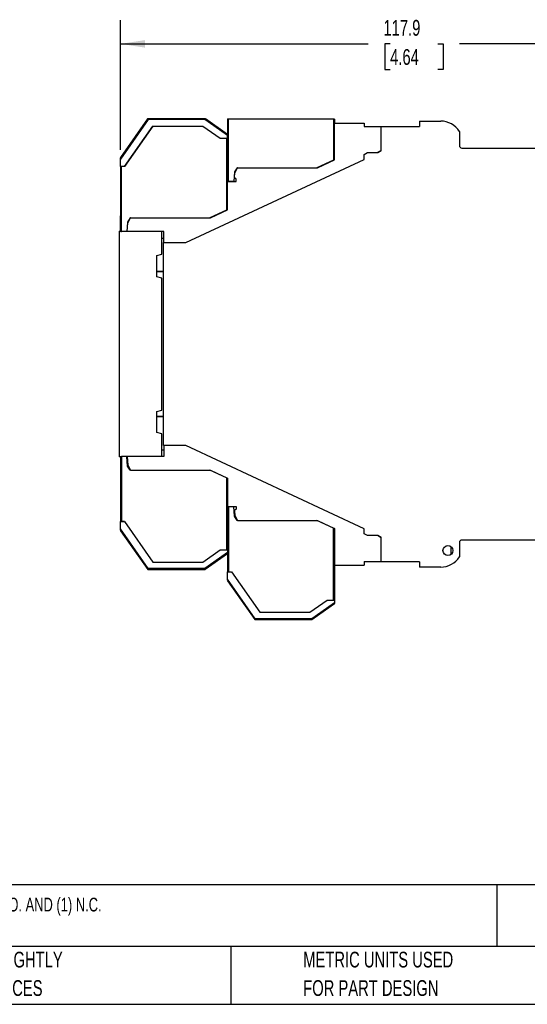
# Model space of a CAD drawing. Header units: millimetres. Extents: x 3 to 274, y 6 to 213.
# Tile 23 of 41: x 90 to 159, y 6 to 139. Entities that reach past the tile are written whole.
import ezdxf

# ---------------------------------------------------------------- set-up
doc = ezdxf.new("R2010")
doc.units = ezdxf.units.MM
doc.layers.add('DIMENSIONS', color=140, linetype='Continuous', lineweight=25)
doc.layers.add('TEXT', color=140, linetype='Continuous', lineweight=25)
doc.styles.add('SLDTEXTSTYLE0', font='TXT', dxfattribs={"width": 0.7})
doc.dimstyles.new('SLDDIMSTYLE0', dxfattribs={"dimtxt": 2.158008, "dimasz": 3.302, "dimexe": 0, "dimexo": 0.0625, "dimgap": 0.539502, "dimtad": 0, "dimtih": 1, "dimtoh": 1, "dimlfac": 1.5, "dimrnd": 1e-09, "dimzin": 12, "dimdsep": 46, "dimtxsty": 'SLDTEXTSTYLE0', "dimsah": 1, "dimcen": 0.09, "dimadec": 0, "dimazin": 3, "dimtfac": 1, "dimtofl": 0, "dimtmove": 0, "dimatfit": 3, "dimfxl": 1, "dimfrac": 2, "dimtolj": 1, "dimtzin": 12, "dimarcsym": 0})

# ---------------------------------------------------------------- blocks, each defined once
blk = doc.blocks.new('_D_5')
at = {"layer": 'DIMENSIONS', "transparency": 16777216}
for p, q in [((103.95, 121.09), (103.95, 138.48)), ((182.55, 119.92), (182.55, 138.48)), ((103.95, 135.31), (137.22, 135.31)), ((140.15, 135.31), (139.42, 135.31)), ((139.42, 135.31), (139.42, 131.88)), ((146.56, 135.31), (147.28, 135.31)), ((147.28, 135.31), (147.28, 131.88)), ((182.55, 135.31), (149.48, 135.31)), ((139.42, 131.88), (140.15, 131.88)), ((147.28, 131.88), (146.56, 131.88))]:
    blk.add_line(p, q, dxfattribs=at)
for points in [[(103.95, 135.31), (107.25, 134.8), (107.25, 135.82)], [(182.55, 135.31), (179.24, 135.82), (179.24, 134.8)]]:
    blk.add_solid(points, dxfattribs=at)
at = {"layer": 'DIMENSIONS', "transparency": 16777216, "char_height": 2.117, "attachment_point": 1, "style": 'SLDTEXTSTYLE0'}
for s, insert in [('117.9', (139.25, 138.52)), ('4.64', (140.15, 134.61))]:
    blk.add_mtext(s, dxfattribs=dict(at, insert=insert))

msp = doc.modelspace()

# ---------------------------------------------------------------- linework, layer by layer
for p, q in [((107.5777, 125.2339), (103.9465, 120.0481)), ((107.6209, 125.2329), (103.9465, 119.98)), ((107.671, 125.1347), (103.9465, 119.8156)), ((115.2538, 125.1347), (107.671, 125.1347)), ((118.3132, 122.9925), (115.2538, 125.1347)), ((118.3132, 123.1076), (115.2835, 125.229)), ((118.3132, 123.1553), (115.3517, 125.2289)), ((118.3132, 125.227), (118.3132, 123.1553)), ((118.4465, 116.8345), (118.4465, 125.227)), ((118.4465, 125.227), (132.5465, 125.2179)), ((132.5465, 125.2179), (132.5465, 119.7057)), ((132.6798, 125.2178), (132.6798, 124.6679)), ((132.6798, 119.7345), (132.6798, 124.6679)), ((132.6798, 124.6679), (136.6798, 124.6679)), ((136.6798, 124.6679), (136.6798, 124.2012)), ((144.0798, 124.9345), (144.0798, 124.2179)), ((144.0798, 124.9345), (146.9465, 124.9345)), ((104.4758, 118.8281), (108.2866, 124.2704)), ((108.2907, 124.2675), (104.4798, 118.8251)), ((108.2886, 124.269), (114.9807, 124.2679)), ((114.9807, 124.2679), (117.3132, 122.6347)), ((136.6798, 124.2012), (138.9465, 124.2012)), ((138.9465, 120.9845), (138.9465, 124.2179)), ((138.9465, 124.2179), (144.0798, 124.2179)), ((149.4465, 123.5506), (149.4465, 121.6512)), ((117.3132, 122.6347), (118.1798, 122.6347)), ((118.1798, 122.6347), (118.3132, 122.6347)), ((118.1798, 122.6347), (118.1798, 112.9723)), ((118.3132, 122.6347), (118.3132, 122.9925)), ((118.3132, 116.8345), (118.3132, 122.6347)), ((136.6465, 120.4512), (137.1084, 120.7179)), ((136.6465, 119.7845), (136.6465, 120.4512)), ((137.1084, 120.7179), (138.4846, 120.7179)), ((138.9465, 121.0012), (138.4558, 120.7179)), ((138.4846, 120.7179), (138.9465, 120.9845)), ((149.7798, 121.3179), (173.327, 121.3179)), ((103.9465, 118.8281), (103.9465, 119.8156)), ((112.6995, 108.6179), (136.6465, 119.7845)), ((132.5465, 119.7057), (130.3209, 118.6679)), ((130.3924, 118.6679), (132.6798, 119.7345)), ((104.4758, 118.8281), (103.9465, 118.8281)), ((103.9465, 118.8267), (103.9465, 110.1512)), ((104.0798, 110.1012), (104.0798, 118.8251)), ((104.4798, 118.8251), (104.0798, 118.8251)), ((119.2636, 118.1012), (119.1528, 116.8345)), ((119.2364, 117.4094), (119.2884, 118.0037)), ((119.5908, 118.6679), (119.2636, 118.1012)), ((119.2884, 118.0037), (119.6718, 118.6679)), ((119.6718, 118.6679), (119.5908, 118.6679)), ((119.6718, 118.6679), (130.3924, 118.6679)), ((118.3132, 116.8345), (118.4465, 116.8345)), ((118.3132, 116.8345), (118.3132, 116.8012)), ((118.3132, 113.0012), (118.3132, 116.8012)), ((118.3132, 116.8012), (119.4832, 116.8012)), ((119.1528, 116.8345), (118.4465, 116.8345)), ((119.4832, 117.178), (119.3026, 117.2823)), ((119.4832, 116.8012), (119.4832, 117.178)), ((118.1798, 112.9723), (115.9542, 111.9345)), ((116.0257, 111.9345), (118.3132, 113.0012)), ((118.1798, 112.9723), (118.3132, 113.0345)), ((103.9465, 110.5519), (103.9465, 112.2025)), ((104.8969, 111.3679), (104.7861, 110.1012)), ((104.8194, 110.1012), (104.9217, 111.2704)), ((105.2241, 111.9345), (104.8969, 111.3679)), ((104.9217, 111.2704), (105.3052, 111.9345)), ((105.3052, 111.9345), (105.2241, 111.9345)), ((105.3052, 111.9345), (116.0257, 111.9345)), ((103.7798, 110.1512), (103.7798, 79.8179)), ((103.7798, 110.1512), (103.9917, 110.1512)), ((103.9465, 110.1512), (103.9465, 110.5519)), ((103.9917, 110.1012), (103.9917, 110.1512)), ((103.9917, 110.1012), (104.0798, 110.1012)), ((104.7861, 110.1012), (104.0798, 110.1012)), ((104.7905, 110.1512), (104.8238, 110.1512)), ((109.7798, 110.1012), (104.8194, 110.1012)), ((109.4798, 107.0512), (109.4798, 110.1012)), ((109.7798, 108.6179), (109.7798, 110.1012)), ((109.4798, 109.2012), (109.7798, 109.2012)), ((109.7132, 81.3512), (109.7132, 108.6179)), ((109.7132, 108.6179), (112.6995, 108.6179)), ((108.8132, 106.8726), (109.4798, 107.0512)), ((108.8132, 104.0298), (108.8132, 106.8726)), ((109.7132, 104.7345), (108.8132, 104.7345)), ((109.7132, 104.7012), (108.8132, 104.7012)), ((109.4798, 103.8512), (108.8132, 104.0298)), ((109.4798, 86.1179), (109.4798, 103.8512)), ((108.8132, 85.9392), (109.4798, 86.1179)), ((108.8132, 83.0965), (108.8132, 85.9392)), ((108.8132, 85.2679), (109.7132, 85.2679)), ((109.7132, 85.2345), (108.8132, 85.2345)), ((109.4798, 82.9179), (108.8132, 83.0965)), ((109.4798, 79.8679), (109.4798, 82.9179)), ((109.4798, 80.7679), (109.7798, 80.7679)), ((112.6995, 81.3512), (109.7132, 81.3512)), ((109.7798, 81.3512), (109.7798, 79.8679)), ((136.6465, 70.1845), (112.6995, 81.3512)), ((103.9917, 79.8179), (103.7798, 79.8179)), ((103.9465, 79.8179), (103.9465, 71.1423)), ((103.9917, 79.8679), (103.9917, 79.8179)), ((103.9917, 79.8679), (104.0798, 79.8679)), ((104.0798, 79.8679), (104.0798, 71.144)), ((104.7861, 79.8679), (104.0798, 79.8679)), ((104.8969, 78.6012), (104.7861, 79.8679)), ((104.7905, 79.8179), (104.8238, 79.8179)), ((104.8194, 79.8679), (104.9217, 78.6987)), ((109.7798, 79.8679), (104.8194, 79.8679)), ((105.2241, 78.0345), (104.8969, 78.6012)), ((104.9217, 78.6987), (105.3052, 78.0345)), ((105.3052, 78.0345), (105.2241, 78.0345)), ((105.3052, 78.0345), (116.0257, 78.0345)), ((118.1798, 76.9967), (115.9542, 78.0345)), ((116.0257, 78.0345), (118.3132, 76.9679)), ((118.1798, 76.9967), (118.1798, 67.3343)), ((118.3132, 76.9679), (118.3132, 73.1679)), ((118.3132, 73.1679), (119.4832, 73.1679)), ((118.3132, 73.1679), (118.3132, 73.1345)), ((118.3132, 67.3343), (118.3132, 73.1345)), ((118.4465, 73.1345), (118.3132, 73.1345)), ((118.4465, 73.1345), (118.4465, 64.4106)), ((119.1528, 73.1345), (118.4465, 73.1345)), ((119.2636, 71.8679), (119.1528, 73.1345)), ((119.4832, 72.7911), (119.3026, 72.6868)), ((119.4832, 73.1679), (119.4832, 72.7911)), ((119.2364, 72.5597), (119.2884, 71.9653)), ((119.5908, 71.3012), (119.2636, 71.8679)), ((119.2884, 71.9653), (119.6718, 71.3012)), ((103.9465, 70.1534), (103.9465, 71.141)), ((103.9465, 71.141), (104.4758, 71.141)), ((107.671, 64.8343), (103.9465, 70.1534)), ((104.4798, 71.144), (104.0798, 71.144)), ((104.4758, 71.141), (108.2863, 65.6991)), ((104.4798, 71.144), (108.2904, 65.702)), ((119.6718, 71.3012), (119.5908, 71.3012)), ((119.6718, 71.3012), (130.3924, 71.3012)), ((132.5465, 70.2634), (130.3209, 71.3012)), ((130.3924, 71.3012), (132.6798, 70.2345)), ((132.5465, 60.601), (132.5465, 70.2634)), ((132.6798, 70.2012), (132.5465, 70.2634)), ((132.6798, 70.2345), (132.6798, 65.3012)), ((136.6465, 69.5179), (136.6465, 70.1845)), ((103.9465, 69.9891), (107.6219, 64.74)), ((103.9465, 69.921), (107.6016, 64.701)), ((137.1084, 69.2512), (136.6465, 69.5179)), ((138.4846, 69.2512), (137.1084, 69.2512)), ((138.9465, 68.9679), (138.4558, 69.2512)), ((138.9465, 68.9845), (138.4846, 69.2512)), ((138.9465, 65.7512), (138.9465, 68.9845)), ((148.3166, 67.7799), (148.3166, 66.7225)), ((149.4465, 68.3179), (149.4465, 66.4185)), ((173.8798, 68.6512), (149.7798, 68.6512)), ((114.9807, 65.701), (117.3132, 67.3343)), ((118.3132, 66.9765), (115.2538, 64.8343)), ((115.2835, 64.74), (118.3132, 66.8614)), ((118.3132, 66.8137), (115.2958, 64.701)), ((117.3132, 67.3343), (118.1798, 67.3343)), ((118.1798, 67.3343), (118.3132, 67.3343)), ((118.3132, 67.3343), (118.3132, 66.9765)), ((118.3132, 66.8137), (118.3132, 64.4106)), ((115.2538, 64.8343), (107.671, 64.8343)), ((108.2883, 65.7005), (114.9807, 65.701)), ((132.6798, 65.3012), (136.6798, 65.3012)), ((132.6798, 65.3012), (132.6798, 60.601)), ((136.6798, 65.7679), (138.9465, 65.7679)), ((136.6798, 65.7679), (136.6798, 65.3012)), ((144.0798, 65.7512), (138.9465, 65.7512)), ((144.0798, 65.7512), (144.0798, 65.0345)), ((146.9465, 65.0345), (144.0798, 65.0345)), ((107.6016, 64.701), (115.2958, 64.701)), ((107.6219, 64.74), (115.2835, 64.74)), ((118.3132, 64.4106), (118.4465, 64.4106)), ((118.3132, 63.4201), (118.3132, 64.4076)), ((118.3132, 64.4076), (118.8425, 64.4076)), ((118.4465, 64.4106), (118.8465, 64.4106)), ((118.8425, 64.4076), (122.6531, 58.9655)), ((118.8465, 64.4106), (122.6572, 58.9684)), ((122.0377, 58.101), (118.3132, 63.4201)), ((118.3132, 63.2557), (121.9886, 58.0067)), ((118.3132, 63.1876), (121.9683, 57.9676)), ((129.3474, 58.9676), (131.6798, 60.601)), ((132.6798, 60.2432), (129.6205, 58.101)), ((129.6502, 58.0067), (132.6798, 60.1281)), ((132.6798, 60.0804), (129.6625, 57.9676)), ((131.6798, 60.601), (132.5465, 60.601)), ((132.5465, 60.601), (132.6798, 60.601)), ((132.6798, 60.601), (132.6798, 60.2432)), ((122.6552, 58.9669), (129.3474, 58.9676)), ((121.9683, 57.9676), (129.6625, 57.9676)), ((121.9886, 58.0067), (129.6502, 58.0067)), ((129.6205, 58.101), (122.0377, 58.101))]:
    msp.add_line(p, q)
msp.add_circle((147.9132, 67.2512), 0.665)
for centre, radius, start, end in [((146.9465, 121.9845), 2.95, 32.063786, 90), ((149.7798, 121.6512), 0.3333, 180, 270), ((119.3692, 117.3977), 0.1333, 175, 240), ((119.3692, 72.5713), 0.1333, 120, 185), ((149.7798, 68.3179), 0.3333, 90, 180), ((146.9465, 67.9845), 2.95, 270, 327.936214)]:
    msp.add_arc(centre, radius, start, end)
msp.add_ellipse((132.5465, 125.2178), major_axis=(0.1333, -0.0001), ratio=0.00040618, start_param=0.0000002, end_param=1.57079659)
for points, knots in [([(107.6209, 125.2329), (107.6141, 125.2332), (107.601, 125.2338), (107.5876, 125.2341), (107.5792, 125.234), (107.5782, 125.234), (107.5777, 125.2339)], [0, 0, 0, 0, 0.27913379, 0.53723541, 0.77657579, 1, 1, 1, 1]), ([(115.2835, 125.229), (113.7574, 125.23), (111.2031, 125.2317), (108.6488, 125.2322), (107.6207, 125.2324)], [0, 0, 0, 0, 0.597483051, 1, 1, 1, 1]), ([(107.671, 125.1347), (107.6656, 125.145), (107.6552, 125.1648), (107.641, 125.1917), (107.6295, 125.2144), (107.6237, 125.227), (107.6209, 125.2329)], [0, 0, 0, 0, 0.28957114, 0.5526925, 0.78945676, 1, 1, 1, 1]), ([(115.2538, 125.1347), (115.2565, 125.1435), (115.2617, 125.1601), (115.2688, 125.1828), (115.2747, 125.2017), (115.2797, 125.2169), (115.2823, 125.2252), (115.2835, 125.229)], [0, 0, 0, 0, 0.25273457, 0.47907961, 0.67904762, 0.85266845, 1, 1, 1, 1]), ([(115.2835, 125.229), (115.2934, 125.229), (115.3123, 125.229), (115.334, 125.229), (115.349, 125.2289), (115.3508, 125.2289), (115.3517, 125.2289)], [0, 0, 0, 0, 0.28830118, 0.54745928, 0.78116317, 1, 1, 1, 1]), ([(118.3132, 125.227), (118.3136, 125.227), (118.3145, 125.227), (118.3222, 125.227), (118.3346, 125.227), (118.3514, 125.227), (118.3718, 125.227), (118.3951, 125.227), (118.4203, 125.227), (118.4378, 125.227), (118.4465, 125.227)], [0, 0, 0, 0, 0.12703859, 0.24942632, 0.37221809, 0.50042103, 0.62305085, 0.75019616, 0.87518913, 1, 1, 1, 1]), ([(118.3132, 123.1553), (118.3132, 123.1547), (118.3132, 123.1535), (118.3132, 123.1437), (118.3132, 123.1289), (118.3132, 123.1148), (118.3132, 123.1076)], [0, 0, 0, 0, 0.23409239, 0.47808624, 0.73390462, 1, 1, 1, 1]), ([(118.3132, 122.9925), (118.3132, 123.0056), (118.3133, 123.03), (118.3136, 123.0624), (118.3133, 123.088), (118.3132, 123.1016), (118.3132, 123.1076)], [0, 0, 0, 0, 0.31753436, 0.58990332, 0.81727921, 1, 1, 1, 1]), ([(103.9465, 120.0481), (103.9465, 120.0475), (103.9465, 120.0464), (103.9464, 120.0376), (103.9464, 120.0236), (103.9465, 120.0042), (103.9465, 119.9884), (103.9465, 119.98)], [0, 0, 0, 0, 0.16567027, 0.34286386, 0.53798746, 0.75587175, 1, 1, 1, 1]), ([(103.9465, 119.8156), (103.9465, 119.8458), (103.9465, 119.9032), (103.9465, 119.9553), (103.9465, 119.98)], [0, 0, 0, 0, 0.5267779, 1, 1, 1, 1]), ([(104.0798, 118.8251), (104.0449, 118.8253), (104.0102, 118.8256), (103.9609, 118.8261), (103.9465, 118.8264), (103.9465, 118.8267)], [0, 0, 0, 0, 0.5, 0.5, 1, 1, 1, 1]), ([(118.3132, 76.9345), (118.3127, 76.9347), (118.3118, 76.9352), (118.3042, 76.9388), (118.2918, 76.9445), (118.2709, 76.9541), (118.2345, 76.9716), (118.2, 76.9874), (118.1798, 76.9967)], [0, 0, 0, 0, 0.11418251, 0.23261762, 0.35612207, 0.48541651, 0.6989397, 1, 1, 1, 1]), ([(103.9465, 71.1423), (103.9469, 71.1426), (103.9481, 71.1433), (103.9628, 71.1436), (104.0047, 71.1439), (104.0527, 71.144), (104.0798, 71.144)], [0, 0, 0, 0, 0.11236052, 0.31726592, 0.61366353, 1, 1, 1, 1]), ([(103.9465, 69.9891), (103.9465, 70.0008), (103.9465, 70.0248), (103.9465, 70.0648), (103.9465, 70.1079), (103.9465, 70.1379), (103.9465, 70.1534)], [0, 0, 0, 0, 0.23230993, 0.47344797, 0.7280331, 1, 1, 1, 1]), ([(103.9465, 69.9891), (103.9464, 69.9693), (103.9463, 69.9341), (103.9465, 69.925), (103.9465, 69.921)], [0, 0, 0, 0, 0.56378616, 1, 1, 1, 1]), ([(118.3132, 66.9765), (118.3132, 66.9656), (118.3132, 66.9445), (118.3132, 66.914), (118.3132, 66.8858), (118.3132, 66.8696), (118.3132, 66.8614)], [0, 0, 0, 0, 0.26281841, 0.51208318, 0.75516659, 1, 1, 1, 1]), ([(118.3132, 66.8137), (118.3132, 66.8143), (118.3132, 66.8155), (118.3133, 66.825), (118.3132, 66.8399), (118.3132, 66.8541), (118.3132, 66.8614)], [0, 0, 0, 0, 0.23056666, 0.47178348, 0.72724948, 1, 1, 1, 1]), ([(107.6219, 64.74), (107.6245, 64.745), (107.6301, 64.756), (107.6408, 64.777), (107.6548, 64.8035), (107.6654, 64.8236), (107.671, 64.8343)], [0, 0, 0, 0, 0.1855146, 0.41388965, 0.68534923, 1, 1, 1, 1]), ([(115.2835, 64.74), (115.2813, 64.7469), (115.2762, 64.7626), (115.2661, 64.7946), (115.2582, 64.8202), (115.2538, 64.8343)], [0, 0, 0, 0, 0.260348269, 0.593682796, 1, 1, 1, 1]), ([(107.6016, 64.701), (107.6018, 64.7014), (107.6023, 64.7024), (107.6063, 64.7101), (107.6126, 64.7223), (107.6188, 64.734), (107.6219, 64.74)], [0, 0, 0, 0, 0.234504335, 0.477996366, 0.732554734, 1, 1, 1, 1]), ([(115.2958, 64.701), (115.2957, 64.7014), (115.2954, 64.7024), (115.2929, 64.71), (115.2891, 64.7221), (115.2854, 64.734), (115.2835, 64.74)], [0, 0, 0, 0, 0.23777782, 0.48319024, 0.73702656, 1, 1, 1, 1]), ([(118.3132, 63.2557), (118.3132, 63.2675), (118.3132, 63.2915), (118.3132, 63.3314), (118.3132, 63.3746), (118.3132, 63.4046), (118.3132, 63.4201)], [0, 0, 0, 0, 0.23230993, 0.47344797, 0.7280331, 1, 1, 1, 1]), ([(132.6798, 60.2432), (132.6798, 60.2323), (132.6798, 60.2111), (132.6798, 60.1807), (132.6798, 60.1525), (132.6798, 60.1362), (132.6798, 60.1281)], [0, 0, 0, 0, 0.26281841, 0.51208318, 0.75516659, 1, 1, 1, 1]), ([(132.6798, 60.0804), (132.6799, 60.081), (132.6799, 60.0822), (132.68, 60.0916), (132.6799, 60.1066), (132.6799, 60.1208), (132.6798, 60.1281)], [0, 0, 0, 0, 0.23056666, 0.47178348, 0.72724948, 1, 1, 1, 1]), ([(121.9683, 57.9676), (121.9685, 57.9681), (121.969, 57.9691), (121.9729, 57.9768), (121.9793, 57.9889), (121.9854, 58.0007), (121.9886, 58.0067)], [0, 0, 0, 0, 0.234504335, 0.477996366, 0.732554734, 1, 1, 1, 1]), ([(121.9886, 58.0067), (121.9911, 58.0117), (121.9968, 58.0227), (122.0075, 58.0437), (122.0215, 58.0702), (122.032, 58.0902), (122.0377, 58.101)], [0, 0, 0, 0, 0.185514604, 0.413889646, 0.685349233, 1, 1, 1, 1]), ([(129.6502, 58.0067), (129.648, 58.0136), (129.6429, 58.0293), (129.6328, 58.0613), (129.6248, 58.0869), (129.6205, 58.101)], [0, 0, 0, 0, 0.26034827, 0.5936828, 1, 1, 1, 1]), ([(129.6625, 57.9676), (129.6624, 57.9681), (129.662, 57.969), (129.6596, 57.9767), (129.6558, 57.9888), (129.6521, 58.0007), (129.6502, 58.0067)], [0, 0, 0, 0, 0.23777782, 0.48319024, 0.73702656, 1, 1, 1, 1])]:
    msp.add_open_spline(points, degree=3, knots=knots)
msp.add_open_spline([(118.3132, 63.2663), (118.3131, 63.2628), (118.3131, 63.2592), (118.3132, 63.2557)], degree=3)
at = {"layer": 'TEXT'}
for p, q in [((273.7355, 22.3422), (2.5456, 22.3422)), ((154.4698, 22.3422), (154.4698, 14.0488)), ((273.7355, 14.0488), (2.5456, 14.0488)), ((118.7663, 14.0488), (118.7663, 6.3005)), ((2.5456, 6.3005), (273.7355, 6.3005))]:
    msp.add_line(p, q, dxfattribs=at)

# ---------------------------------------------------------------- texts
at = {"layer": 'TEXT', "attachment_point": 1, "style": 'SLDTEXTSTYLE0'}
for s, insert, char_height in [('DOLD SAFETY RELAY, MOTOR STANDSTILL MONITORING, 20-400 MV, 2-CHANNEL, 24 VDC, (3) N.O. AND (1) N.C.', (7.9657, 20.6202), 1.852083), ('PART DIMENSIONS MAY DIFFER SLIGHTLY', (55.1193, 13.364), 2.116667), ('METRIC UNITS USED', (128.4784, 13.364), 2.116667), ("DUE TO MANUFACTURER'S VARIANCES", (55.1193, 9.5418), 2.116667), ('FOR PART DESIGN', (128.4784, 9.5418), 2.116667)]:
    msp.add_mtext(s, dxfattribs=dict(at, insert=insert, char_height=char_height))

# ---------------------------------------------------------------- dimensions: what is measured, and where the dimension line sits
at = {"layer": 'DIMENSIONS'}
dim = msp.add_linear_dim(base=(182.5465, 135.308), p1=(103.9465, 119.8156), p2=(182.5465, 118.6512), dimstyle='SLDDIMSTYLE0', dxfattribs=at)
dim.commit()
dim.dimension.update_dxf_attribs({"geometry": '_D_5', "text_midpoint": (143.3534, 135.308), "dimtype": 160})

doc.saveas('drawing.dxf')
